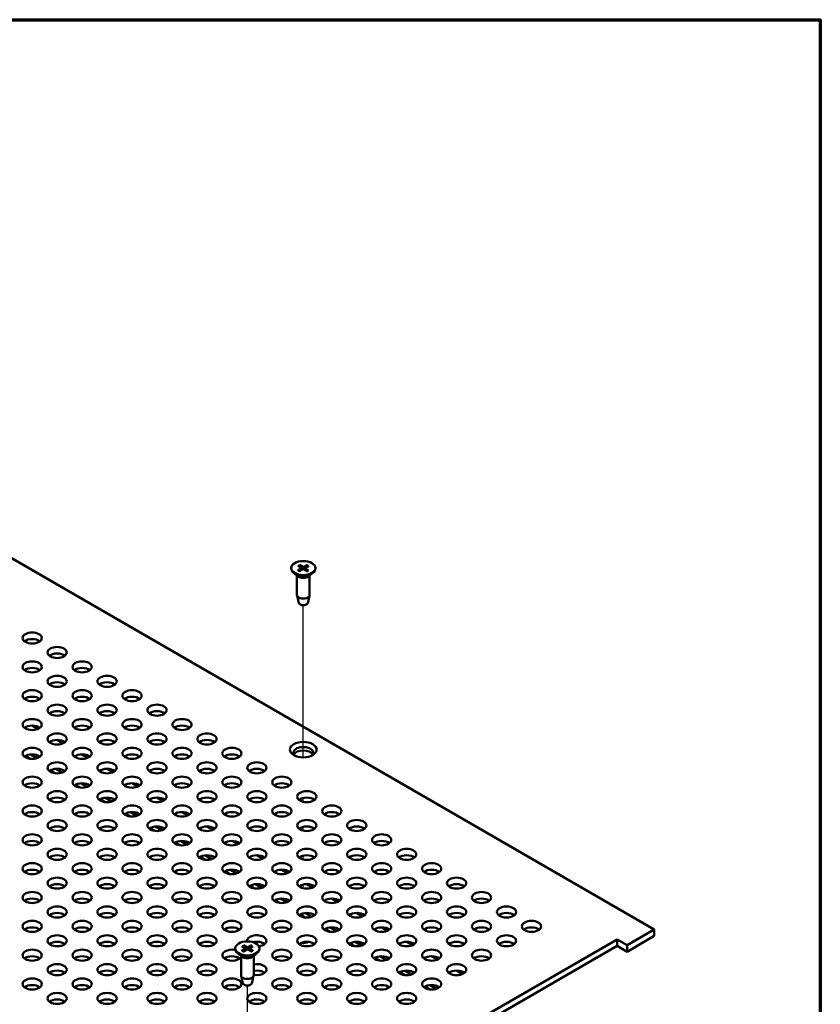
# Model space of a CAD drawing. Header units: millimetres. Extents: x 32 to 2127, y 63 to 1334.
# Tile 16 of 16: x 1925 to 2127, y 1085 to 1334. Entities that reach past the tile are written whole.
import ezdxf

# ---------------------------------------------------------------- set-up
doc = ezdxf.new("R2010")
doc.units = ezdxf.units.MM
doc.header["$LTSCALE"] = 2.5
for name, color, linetype, lineweight in [('Border (ANSI)', 7, 'Continuous', 70), ('Tweak Trail (ANSI)', 7, 'Continuous', 25), ('Visible (ANSI)', 7, 'Continuous', 50)]:
    doc.layers.add(name, color=color, linetype=linetype, lineweight=lineweight)

# ---------------------------------------------------------------- blocks, each defined once
blk = doc.blocks.new('Borders Default Border')
at = {"layer": 'Border (ANSI)', "flags": 128}
blk.add_lwpolyline([(12.7, 25.4), (12.7, 533.4), (850.9, 533.4), (850.9, 25.4), (12.7, 25.4)], dxfattribs=at)

msp = doc.modelspace()

# ---------------------------------------------------------------- linework, layer by layer
at = {"layer": 'Tweak Trail (ANSI)'}
for p, q in [((1996.4842, 1146.9515), (1996.4842, 1185.4271)), ((1996.4842, 1135.7181), (1996.4842, 1136.6721)), ((1996.4842, 1128.4271), (1996.4842, 1129.3811)), ((1996.4842, 1121.136), (1996.4842, 1122.09)), ((1996.4842, 1113.845), (1996.4842, 1114.7989)), ((1996.4842, 1106.5539), (1996.4842, 1107.5079)), ((1996.4842, 1100.0032), (1996.4842, 1100.2168)), ((1982.3443, 1050.7669), (1982.3443, 1089.2425))]:
    msp.add_line(p, q, dxfattribs=at)
at = {"layer": 'Visible (ANSI)'}
for p, q in [((2085.2615, 1103.4314), (1756.0856, 1293.4812)), ((1995.1437, 1195.4379), (1995.9352, 1194.9268)), ((1995.5168, 1195.6398), (1996.349, 1195.1507)), ((1997.5406, 1195.6019), (1996.6553, 1195.145)), ((1997.8903, 1195.3865), (1997.0432, 1194.906)), ((1993.4302, 1194.828), (1993.4302, 1194.6794)), ((1995.1961, 1192.7166), (1994.0259, 1193.6332)), ((1994.884, 1192.9611), (1994.884, 1188.0152)), ((1995.0781, 1194.2695), (1995.9252, 1194.7499)), ((1995.4277, 1194.0541), (1996.3131, 1194.511)), ((1995.9916, 1194.843), (1996.0022, 1194.3505)), ((1997.4516, 1194.0162), (1996.6194, 1194.5053)), ((1996.9768, 1194.8162), (1996.9658, 1194.3017)), ((1997.8246, 1194.218), (1997.0332, 1194.7292)), ((1997.7723, 1192.7166), (1998.9425, 1193.6332)), ((1998.0844, 1192.9611), (1998.0844, 1188.0152)), ((1999.5381, 1194.828), (1999.5381, 1194.6794)), ((1995.3667, 1185.9871), (1994.8999, 1187.8854)), ((1997.6017, 1185.9871), (1998.0685, 1187.8854)), ((1929.3956, 1154.1346), (1927.8997, 1154.9983)), ((1935.7099, 1150.4891), (1934.2139, 1151.3528)), ((1926.2055, 1147.297), (1927.4405, 1146.584)), ((1927.5449, 1147.6903), (1929.1665, 1146.7541)), ((1942.0241, 1146.8436), (1940.5282, 1147.7073)), ((1932.5197, 1143.6515), (1933.7548, 1142.9384)), ((1933.8591, 1144.0448), (1935.4807, 1143.1085)), ((1948.3384, 1143.1981), (1946.8424, 1144.0617)), ((1954.6526, 1139.5525), (1953.1567, 1140.4162)), ((1938.834, 1140.006), (1940.069, 1139.2929)), ((1940.1734, 1140.3992), (1941.7949, 1139.463)), ((1945.1482, 1136.3604), (1946.3833, 1135.6474)), ((1946.4876, 1136.7537), (1948.1092, 1135.8175)), ((1960.9669, 1135.907), (1959.4709, 1136.7707)), ((1952.8018, 1133.1082), (1954.4234, 1132.1719)), ((1967.2811, 1132.2615), (1965.7852, 1133.1251)), ((1951.4625, 1132.7149), (1952.6975, 1132.0018)), ((1957.7767, 1129.0694), (1959.0117, 1128.3563)), ((1959.1161, 1129.4626), (1960.7377, 1128.5264)), ((1973.5953, 1128.6159), (1972.0994, 1129.4796)), ((1965.4303, 1125.8171), (1967.0519, 1124.8809)), ((1979.9096, 1124.9704), (1978.4136, 1125.8341)), ((1964.091, 1125.4238), (1965.326, 1124.7108)), ((1970.4052, 1121.7783), (1971.6402, 1121.0653)), ((1971.7446, 1122.1716), (1973.3662, 1121.2354)), ((1986.2238, 1121.3249), (1984.7279, 1122.1886)), ((1976.7194, 1118.1328), (1977.9545, 1117.4197)), ((1978.0588, 1118.5261), (1979.6804, 1117.5898)), ((1992.5381, 1117.6793), (1991.0421, 1118.543)), ((1983.0337, 1114.4872), (1984.2687, 1113.7742)), ((1984.3731, 1114.8805), (1985.9946, 1113.9443)), ((1998.8523, 1114.0338), (1997.3564, 1114.8975)), ((1989.3479, 1110.8417), (1990.583, 1110.1287)), ((1990.6873, 1111.235), (1992.3089, 1110.2988)), ((2005.1666, 1110.3883), (2003.6706, 1111.252)), ((1995.6622, 1107.1962), (1996.8972, 1106.4831)), ((1997.0015, 1107.5895), (1998.6231, 1106.6532)), ((2011.4808, 1106.7428), (2009.9849, 1107.6064)), ((2001.9764, 1103.5507), (2003.2114, 1102.8376)), ((2003.3158, 1103.9439), (2004.9374, 1103.0077)), ((2017.795, 1103.0972), (2016.2991, 1103.9609)), ((2078.3804, 1099.4586), (2085.2615, 1103.4314)), ((2085.2615, 1103.4314), (2085.2615, 1101.778)), ((1737.2124, 905.4016), (2075.8547, 1100.9168)), ((2075.8547, 1100.9168), (2075.8547, 1099.2634)), ((2075.8547, 1100.9168), (2078.3804, 1099.4586)), ((2085.2615, 1101.778), (2078.3804, 1097.8052)), ((2075.8547, 1099.2634), (1738.6443, 904.5749)), ((1979.2903, 1098.6434), (1979.2903, 1098.4948)), ((1980.9703, 1099.228), (1981.79, 1098.7319)), ((1980.9703, 1098.0589), (1981.79, 1098.555)), ((1981.3318, 1099.4367), (1982.191, 1098.9634)), ((1981.3318, 1097.8501), (1982.191, 1098.3234)), ((1981.8513, 1098.645), (1981.8621, 1098.1422)), ((1983.3567, 1099.4367), (1982.4975, 1098.9634)), ((1983.3567, 1097.8501), (1982.4975, 1098.3234)), ((1982.8372, 1098.645), (1982.8265, 1098.1422)), ((1983.7183, 1099.228), (1982.8986, 1098.7319)), ((1983.7183, 1098.0589), (1982.8986, 1098.555)), ((1985.3982, 1098.6434), (1985.3982, 1098.4948)), ((2008.2907, 1099.9051), (2009.5257, 1099.1921)), ((2009.63, 1100.2984), (2011.2516, 1099.3622)), ((2024.1093, 1099.4517), (2022.6133, 1100.3154)), ((2078.3804, 1097.8052), (2075.8547, 1099.2634)), ((2078.3804, 1099.4586), (2078.3804, 1097.8052)), ((1981.0562, 1096.532), (1979.886, 1097.4486)), ((1980.7441, 1096.7765), (1980.7441, 1091.8307)), ((1983.6324, 1096.532), (1984.8026, 1097.4486)), ((1983.9445, 1096.7765), (1983.9445, 1091.8307)), ((2014.6049, 1096.2596), (2015.8399, 1095.5466)), ((2015.9443, 1096.6529), (2017.5659, 1095.7167)), ((2030.4235, 1095.8062), (2028.9276, 1096.6699)), ((1981.2268, 1089.8025), (1980.76, 1091.7008)), ((1983.4618, 1089.8025), (1983.9286, 1091.7008)), ((2020.9191, 1092.6141), (2022.1542, 1091.901)), ((2022.2585, 1093.0074), (2023.8801, 1092.0711)), ((2036.7378, 1092.1606), (2035.2418, 1093.0243)), ((2027.2334, 1088.9685), (2028.4684, 1088.2555)), ((2028.5727, 1089.3618), (2030.1943, 1088.4256))]:
    msp.add_line(p, q, dxfattribs=at)
for centre, major_axis in [((1996.4842, 1194.828), (-3.054, 0)), ((1927.9223, 1177.1227), (-2.4289, 0)), ((1934.2365, 1173.4771), (-2.4289, 0)), ((1927.9223, 1169.8316), (-2.4289, 0)), ((1940.5507, 1169.8316), (-2.4289, 0)), ((1934.2365, 1166.1861), (-2.4289, 0)), ((1946.865, 1166.1861), (-2.4289, 0)), ((1927.9223, 1162.5405), (-2.4289, 0)), ((1940.5507, 1162.5405), (-2.4289, 0)), ((1953.1792, 1162.5405), (-2.4289, 0)), ((1934.2365, 1158.895), (-2.4289, 0)), ((1946.865, 1158.895), (-2.4289, 0)), ((1959.4935, 1158.895), (-2.4289, 0)), ((1927.9223, 1155.2495), (-2.4289, 0)), ((1940.5507, 1155.2495), (-2.4289, 0)), ((1953.1792, 1155.2495), (-2.4289, 0)), ((1965.8077, 1155.2495), (-2.4289, 0)), ((1934.2365, 1151.6039), (-2.4289, 0)), ((1946.865, 1151.6039), (-2.4289, 0)), ((1959.4935, 1151.6039), (-2.4289, 0)), ((1972.122, 1151.6039), (-2.4289, 0)), ((1996.4842, 1148.9001), (-3.375, 0)), ((1927.9223, 1147.9584), (-2.4289, 0)), ((1940.5507, 1147.9584), (-2.4289, 0)), ((1953.1792, 1147.9584), (-2.4289, 0)), ((1965.8077, 1147.9584), (-2.4289, 0)), ((1978.4362, 1147.9584), (-2.4289, 0)), ((1934.2365, 1144.3129), (-2.4289, 0)), ((1946.865, 1144.3129), (-2.4289, 0)), ((1959.4935, 1144.3129), (-2.4289, 0)), ((1972.122, 1144.3129), (-2.4289, 0)), ((1984.7504, 1144.3129), (-2.4289, 0)), ((1927.9223, 1140.6674), (-2.4289, 0)), ((1940.5507, 1140.6674), (-2.4289, 0)), ((1953.1792, 1140.6674), (-2.4289, 0)), ((1965.8077, 1140.6674), (-2.4289, 0)), ((1978.4362, 1140.6674), (-2.4289, 0)), ((1991.0647, 1140.6674), (-2.4289, 0)), ((1934.2365, 1137.0218), (-2.4289, 0)), ((1946.865, 1137.0218), (-2.4289, 0)), ((1959.4935, 1137.0218), (-2.4289, 0)), ((1972.122, 1137.0218), (-2.4289, 0)), ((1984.7504, 1137.0218), (-2.4289, 0)), ((1997.3789, 1137.0218), (-2.4289, 0)), ((1927.9223, 1133.3763), (-2.4289, 0)), ((1940.5507, 1133.3763), (-2.4289, 0)), ((1953.1792, 1133.3763), (-2.4289, 0)), ((1965.8077, 1133.3763), (-2.4289, 0)), ((1978.4362, 1133.3763), (-2.4289, 0)), ((1991.0647, 1133.3763), (-2.4289, 0)), ((2003.6932, 1133.3763), (-2.4289, 0)), ((1934.2365, 1129.7308), (-2.4289, 0)), ((1946.865, 1129.7308), (-2.4289, 0)), ((1959.4935, 1129.7308), (-2.4289, 0)), ((1972.122, 1129.7308), (-2.4289, 0)), ((1984.7504, 1129.7308), (-2.4289, 0)), ((1997.3789, 1129.7308), (-2.4289, 0)), ((2010.0074, 1129.7308), (-2.4289, 0)), ((1927.9223, 1126.0852), (-2.4289, 0)), ((1940.5507, 1126.0852), (-2.4289, 0)), ((1953.1792, 1126.0852), (-2.4289, 0)), ((1965.8077, 1126.0852), (-2.4289, 0)), ((1978.4362, 1126.0852), (-2.4289, 0)), ((1991.0647, 1126.0852), (-2.4289, 0)), ((2003.6932, 1126.0852), (-2.4289, 0)), ((2016.3217, 1126.0852), (-2.4289, 0)), ((1934.2365, 1122.4397), (-2.4289, 0)), ((1946.865, 1122.4397), (-2.4289, 0)), ((1959.4935, 1122.4397), (-2.4289, 0)), ((1972.122, 1122.4397), (-2.4289, 0)), ((1984.7504, 1122.4397), (-2.4289, 0)), ((1997.3789, 1122.4397), (-2.4289, 0)), ((2010.0074, 1122.4397), (-2.4289, 0)), ((2022.6359, 1122.4397), (-2.4289, 0)), ((1927.9223, 1118.7942), (-2.4289, 0)), ((1940.5507, 1118.7942), (-2.4289, 0)), ((1953.1792, 1118.7942), (-2.4289, 0)), ((1965.8077, 1118.7942), (-2.4289, 0)), ((1978.4362, 1118.7942), (-2.4289, 0)), ((1991.0647, 1118.7942), (-2.4289, 0)), ((2003.6932, 1118.7942), (-2.4289, 0)), ((2016.3217, 1118.7942), (-2.4289, 0)), ((2028.9501, 1118.7942), (-2.4289, 0)), ((1934.2365, 1115.1487), (-2.4289, 0)), ((1946.865, 1115.1487), (-2.4289, 0)), ((1959.4935, 1115.1487), (-2.4289, 0)), ((1972.122, 1115.1487), (-2.4289, 0)), ((1984.7504, 1115.1487), (-2.4289, 0)), ((1997.3789, 1115.1487), (-2.4289, 0)), ((2010.0074, 1115.1487), (-2.4289, 0)), ((2022.6359, 1115.1487), (-2.4289, 0)), ((2035.2644, 1115.1487), (-2.4289, 0)), ((1927.9223, 1111.5031), (-2.4289, 0)), ((1940.5507, 1111.5031), (-2.4289, 0)), ((1953.1792, 1111.5031), (-2.4289, 0)), ((1965.8077, 1111.5031), (-2.4289, 0)), ((1978.4362, 1111.5031), (-2.4289, 0)), ((1991.0647, 1111.5031), (-2.4289, 0)), ((2003.6932, 1111.5031), (-2.4289, 0)), ((2016.3217, 1111.5031), (-2.4289, 0)), ((2028.9501, 1111.5031), (-2.4289, 0)), ((2041.5786, 1111.5031), (-2.4289, 0)), ((1934.2365, 1107.8576), (-2.4289, 0)), ((1946.865, 1107.8576), (-2.4289, 0)), ((1959.4935, 1107.8576), (-2.4289, 0)), ((1972.122, 1107.8576), (-2.4289, 0)), ((1984.7504, 1107.8576), (-2.4289, 0)), ((1997.3789, 1107.8576), (-2.4289, 0)), ((2010.0074, 1107.8576), (-2.4289, 0)), ((2022.6359, 1107.8576), (-2.4289, 0)), ((2035.2644, 1107.8576), (-2.4289, 0)), ((2047.8929, 1107.8576), (-2.4289, 0)), ((1927.9223, 1104.2121), (-2.4289, 0)), ((1940.5507, 1104.2121), (-2.4289, 0)), ((1953.1792, 1104.2121), (-2.4289, 0)), ((1965.8077, 1104.2121), (-2.4289, 0)), ((1978.4362, 1104.2121), (-2.4289, 0)), ((1991.0647, 1104.2121), (-2.4289, 0)), ((2003.6932, 1104.2121), (-2.4289, 0)), ((2016.3217, 1104.2121), (-2.4289, 0)), ((2028.9501, 1104.2121), (-2.4289, 0)), ((2041.5786, 1104.2121), (-2.4289, 0)), ((2054.2071, 1104.2121), (-2.4289, 0)), ((1934.2365, 1100.5665), (-2.4289, 0)), ((1946.865, 1100.5665), (-2.4289, 0)), ((1959.4935, 1100.5665), (-2.4289, 0)), ((1972.122, 1100.5665), (-2.4289, 0)), ((1997.3789, 1100.5665), (-2.4289, 0)), ((2010.0074, 1100.5665), (-2.4289, 0)), ((2022.6359, 1100.5665), (-2.4289, 0)), ((2035.2644, 1100.5665), (-2.4289, 0)), ((2047.8929, 1100.5665), (-2.4289, 0)), ((1927.9223, 1096.921), (-2.4289, 0)), ((1940.5507, 1096.921), (-2.4289, 0)), ((1953.1792, 1096.921), (-2.4289, 0)), ((1965.8077, 1096.921), (-2.4289, 0)), ((1982.3443, 1098.6434), (3.054, 0)), ((1991.0647, 1096.921), (-2.4289, 0)), ((2003.6932, 1096.921), (-2.4289, 0)), ((2016.3217, 1096.921), (-2.4289, 0)), ((2028.9501, 1096.921), (-2.4289, 0)), ((2041.5786, 1096.921), (-2.4289, 0)), ((1934.2365, 1093.2755), (-2.4289, 0)), ((1946.865, 1093.2755), (-2.4289, 0)), ((1959.4935, 1093.2755), (-2.4289, 0)), ((1972.122, 1093.2755), (-2.4289, 0)), ((1997.3789, 1093.2755), (-2.4289, 0)), ((2010.0074, 1093.2755), (-2.4289, 0)), ((2022.6359, 1093.2755), (-2.4289, 0)), ((2035.2644, 1093.2755), (-2.4289, 0)), ((1927.9223, 1089.6299), (-2.4289, 0)), ((1940.5507, 1089.6299), (-2.4289, 0)), ((1953.1792, 1089.6299), (-2.4289, 0)), ((1965.8077, 1089.6299), (-2.4289, 0)), ((1978.4362, 1089.6299), (-2.4289, 0)), ((1991.0647, 1089.6299), (-2.4289, 0)), ((2003.6932, 1089.6299), (-2.4289, 0)), ((2016.3217, 1089.6299), (-2.4289, 0)), ((2028.9501, 1089.6299), (-2.4289, 0)), ((1934.2365, 1085.9844), (-2.4289, 0)), ((1946.865, 1085.9844), (-2.4289, 0)), ((1959.4935, 1085.9844), (-2.4289, 0)), ((1972.122, 1085.9844), (-2.4289, 0)), ((1984.7504, 1085.9844), (-2.4289, 0)), ((1997.3789, 1085.9844), (-2.4289, 0)), ((2010.0074, 1085.9844), (-2.4289, 0)), ((2022.6359, 1085.9844), (-2.4289, 0))]:
    msp.add_ellipse(centre, major_axis=major_axis, ratio=0.57735027, dxfattribs=at)
for centre, major_axis, start_param, end_param in [((1996.4842, 1194.6794), (3.054, 0), 3.14159265, 6.28318531), ((1996.4842, 1193.2648), (-1.6002, 0), 0.6351932, 2.50639946), ((1995.7697, 1194.8414), (0.222, 0), 5.48889487, 7.01263092), ((1996.461, 1194.4155), (-0.222, 0), 3.91809855, 5.44183459), ((1996.5074, 1195.2405), (0.222, 0), 3.91809855, 5.44183459), ((1997.1987, 1194.8146), (-0.222, 0), 5.48889487, 7.01263092), ((1996.4842, 1188.0152), (1.6002, 0), 3.14159265, 6.28318531), ((1996.4842, 1186.0787), (-1.1287, 0), 0.14103652, 3.00055613), ((1927.9223, 1175.4693), (-2.4289, 0), 3.77206775, 5.65271021), ((1934.2365, 1171.8237), (-2.4289, 0), 3.77206775, 5.65271021), ((1927.9223, 1168.1782), (-2.4289, 0), 3.77206775, 5.65271021), ((1940.5507, 1168.1782), (-2.4289, 0), 3.77206775, 5.65271021), ((1934.2365, 1164.5327), (-2.4289, 0), 3.77206775, 5.65271021), ((1946.865, 1164.5327), (-2.4289, 0), 3.77206775, 5.65271021), ((1927.9223, 1160.8871), (-2.4289, 0), 3.77206775, 5.65271021), ((1940.5507, 1160.8871), (-2.4289, 0), 3.77206775, 5.65271021), ((1953.1792, 1160.8871), (-2.4289, 0), 3.77206775, 5.65271021), ((1934.2365, 1157.2416), (-2.4289, 0), 3.77206775, 5.65271021), ((1946.865, 1157.2416), (-2.4289, 0), 3.77206775, 5.65271021), ((1959.4935, 1157.2416), (-2.4289, 0), 3.77206775, 5.65271021), ((1927.9223, 1153.5961), (-2.4289, 0), 3.77206775, 5.65271021), ((1940.5507, 1153.5961), (-2.4289, 0), 3.77206775, 5.65271021), ((1953.1792, 1153.5961), (-2.4289, 0), 3.77206775, 5.65271021), ((1965.8077, 1153.5961), (-2.4289, 0), 3.77206775, 5.65271021), ((1934.2365, 1149.9505), (-2.4289, 0), 3.77206775, 5.65271021), ((1946.865, 1149.9505), (-2.4289, 0), 3.77206775, 5.65271021), ((1959.4935, 1149.9505), (-2.4289, 0), 3.77206775, 5.65271021), ((1972.122, 1149.9505), (-2.4289, 0), 3.77206775, 5.65271021), ((1996.4842, 1148.1075), (2.5312, 0), 5.82091582, 9.88704744), ((1996.4842, 1147.2467), (2.5313, 0), 0.29897517, 2.84261749), ((1927.9223, 1146.305), (-2.4289, 0), 3.77206775, 5.65271021), ((1940.5507, 1146.305), (-2.4289, 0), 3.77206775, 5.65271021), ((1953.1792, 1146.305), (-2.4289, 0), 3.77206775, 5.65271021), ((1965.8077, 1146.305), (-2.4289, 0), 3.77206775, 5.65271021), ((1978.4362, 1146.305), (-2.4289, 0), 3.77206775, 5.65271021), ((1934.2365, 1142.6595), (-2.4289, 0), 3.77206775, 5.65271021), ((1946.865, 1142.6595), (-2.4289, 0), 3.77206775, 5.65271021), ((1959.4935, 1142.6595), (-2.4289, 0), 3.77206775, 5.65271021), ((1972.122, 1142.6595), (-2.4289, 0), 3.77206775, 5.65271021), ((1984.7504, 1142.6595), (-2.4289, 0), 3.77206775, 5.65271021), ((1927.9223, 1139.014), (-2.4289, 0), 3.77206775, 5.65271021), ((1940.5507, 1139.014), (-2.4289, 0), 3.77206775, 5.65271021), ((1953.1792, 1139.014), (-2.4289, 0), 3.77206775, 5.65271021), ((1965.8077, 1139.014), (-2.4289, 0), 3.77206775, 5.65271021), ((1978.4362, 1139.014), (-2.4289, 0), 3.77206775, 5.65271021), ((1991.0647, 1139.014), (-2.4289, 0), 3.77206775, 5.65271021), ((1934.2365, 1135.3684), (-2.4289, 0), 3.77206775, 5.65271021), ((1946.865, 1135.3684), (-2.4289, 0), 3.77206775, 5.65271021), ((1959.4935, 1135.3684), (-2.4289, 0), 3.77206775, 5.65271021), ((1972.122, 1135.3684), (-2.4289, 0), 3.77206775, 5.65271021), ((1984.7504, 1135.3684), (-2.4289, 0), 3.77206775, 5.65271021), ((1997.3789, 1135.3684), (-2.4289, 0), 3.77206775, 5.65271021), ((1927.9223, 1131.7229), (-2.4289, 0), 3.77206775, 5.65271021), ((1940.5507, 1131.7229), (-2.4289, 0), 3.77206775, 5.65271021), ((1953.1792, 1131.7229), (-2.4289, 0), 3.77206775, 5.65271021), ((1965.8077, 1131.7229), (-2.4289, 0), 3.77206775, 5.65271021), ((1978.4362, 1131.7229), (-2.4289, 0), 3.77206775, 5.65271021), ((1991.0647, 1131.7229), (-2.4289, 0), 3.77206775, 5.65271021), ((2003.6932, 1131.7229), (-2.4289, 0), 3.77206775, 5.65271021), ((1934.2365, 1128.0774), (-2.4289, 0), 3.77206775, 5.65271021), ((1946.865, 1128.0774), (-2.4289, 0), 3.77206775, 5.65271021), ((1959.4935, 1128.0774), (-2.4289, 0), 3.77206775, 5.65271021), ((1972.122, 1128.0774), (-2.4289, 0), 3.77206775, 5.65271021), ((1984.7504, 1128.0774), (-2.4289, 0), 3.77206775, 5.65271021), ((1997.3789, 1128.0774), (-2.4289, 0), 3.77206775, 5.65271021), ((2010.0074, 1128.0774), (-2.4289, 0), 3.77206775, 5.65271021), ((1927.9223, 1124.4318), (-2.4289, 0), 3.77206775, 5.65271021), ((1940.5507, 1124.4318), (-2.4289, 0), 3.77206775, 5.65271021), ((1953.1792, 1124.4318), (-2.4289, 0), 3.77206775, 5.65271021), ((1965.8077, 1124.4318), (-2.4289, 0), 3.77206775, 5.65271021), ((1978.4362, 1124.4318), (-2.4289, 0), 3.77206775, 5.65271021), ((1991.0647, 1124.4318), (-2.4289, 0), 3.77206775, 5.65271021), ((2003.6932, 1124.4318), (-2.4289, 0), 3.77206775, 5.65271021), ((2016.3217, 1124.4318), (-2.4289, 0), 3.77206775, 5.65271021), ((1934.2365, 1120.7863), (-2.4289, 0), 3.77206775, 5.65271021), ((1946.865, 1120.7863), (-2.4289, 0), 3.77206775, 5.65271021), ((1959.4935, 1120.7863), (-2.4289, 0), 3.77206775, 5.65271021), ((1972.122, 1120.7863), (-2.4289, 0), 3.77206775, 5.65271021), ((1984.7504, 1120.7863), (-2.4289, 0), 3.77206775, 5.65271021), ((1997.3789, 1120.7863), (-2.4289, 0), 3.77206775, 5.65271021), ((2010.0074, 1120.7863), (-2.4289, 0), 3.77206775, 5.65271021), ((2022.6359, 1120.7863), (-2.4289, 0), 3.77206775, 5.65271021), ((1927.9223, 1117.1408), (-2.4289, 0), 3.77206775, 5.65271021), ((1940.5507, 1117.1408), (-2.4289, 0), 3.77206775, 5.65271021), ((1953.1792, 1117.1408), (-2.4289, 0), 3.77206775, 5.65271021), ((1965.8077, 1117.1408), (-2.4289, 0), 3.77206775, 5.65271021), ((1978.4362, 1117.1408), (-2.4289, 0), 3.77206775, 5.65271021), ((1991.0647, 1117.1408), (-2.4289, 0), 3.77206775, 5.65271021), ((2003.6932, 1117.1408), (-2.4289, 0), 3.77206775, 5.65271021), ((2016.3217, 1117.1408), (-2.4289, 0), 3.77206775, 5.65271021), ((2028.9501, 1117.1408), (-2.4289, 0), 3.77206775, 5.65271021), ((1934.2365, 1113.4952), (-2.4289, 0), 3.77206775, 5.65271021), ((1946.865, 1113.4952), (-2.4289, 0), 3.77206775, 5.65271021), ((1959.4935, 1113.4952), (-2.4289, 0), 3.77206775, 5.65271021), ((1972.122, 1113.4952), (-2.4289, 0), 3.77206775, 5.65271021), ((1984.7504, 1113.4952), (-2.4289, 0), 3.77206775, 5.65271021), ((1997.3789, 1113.4952), (-2.4289, 0), 3.77206775, 5.65271021), ((2010.0074, 1113.4952), (-2.4289, 0), 3.77206775, 5.65271021), ((2022.6359, 1113.4952), (-2.4289, 0), 3.77206775, 5.65271021), ((2035.2644, 1113.4952), (-2.4289, 0), 3.77206775, 5.65271021), ((1927.9223, 1109.8497), (-2.4289, 0), 3.77206775, 5.65271021), ((1940.5507, 1109.8497), (-2.4289, 0), 3.77206775, 5.65271021), ((1953.1792, 1109.8497), (-2.4289, 0), 3.77206775, 5.65271021), ((1965.8077, 1109.8497), (-2.4289, 0), 3.77206775, 5.65271021), ((1978.4362, 1109.8497), (-2.4289, 0), 3.77206775, 5.65271021), ((1991.0647, 1109.8497), (-2.4289, 0), 3.77206775, 5.65271021), ((2003.6932, 1109.8497), (-2.4289, 0), 3.77206775, 5.65271021), ((2016.3217, 1109.8497), (-2.4289, 0), 3.77206775, 5.65271021), ((2028.9501, 1109.8497), (-2.4289, 0), 3.77206775, 5.65271021), ((2041.5786, 1109.8497), (-2.4289, 0), 3.77206775, 5.65271021), ((1934.2365, 1106.2042), (-2.4289, 0), 3.77206775, 5.65271021), ((1946.865, 1106.2042), (-2.4289, 0), 3.77206775, 5.65271021), ((1959.4935, 1106.2042), (-2.4289, 0), 3.77206775, 5.65271021), ((1972.122, 1106.2042), (-2.4289, 0), 3.77206775, 5.65271021), ((1984.7504, 1106.2042), (-2.4289, 0), 3.77206775, 5.65271021), ((1997.3789, 1106.2042), (-2.4289, 0), 3.77206775, 5.65271021), ((2010.0074, 1106.2042), (-2.4289, 0), 3.77206775, 5.65271021), ((2022.6359, 1106.2042), (-2.4289, 0), 3.77206775, 5.65271021), ((2035.2644, 1106.2042), (-2.4289, 0), 3.77206775, 5.65271021), ((2047.8929, 1106.2042), (-2.4289, 0), 3.77206775, 5.65271021), ((1927.9223, 1102.5587), (-2.4289, 0), 3.77206775, 5.65271021), ((1940.5507, 1102.5587), (-2.4289, 0), 3.77206775, 5.65271021), ((1953.1792, 1102.5587), (-2.4289, 0), 3.77206775, 5.65271021), ((1965.8077, 1102.5587), (-2.4289, 0), 3.77206775, 5.65271021), ((1978.4362, 1102.5587), (-2.4289, 0), 3.77206775, 5.65271021), ((1991.0647, 1102.5587), (-2.4289, 0), 3.77206775, 5.65271021), ((2003.6932, 1102.5587), (-2.4289, 0), 3.77206775, 5.65271021), ((2016.3217, 1102.5587), (-2.4289, 0), 3.77206775, 5.65271021), ((2028.9501, 1102.5587), (-2.4289, 0), 3.77206775, 5.65271021), ((2041.5786, 1102.5587), (-2.4289, 0), 3.77206775, 5.65271021), ((2054.2071, 1102.5587), (-2.4289, 0), 3.77206775, 5.65271021), ((1984.7504, 1100.5665), (-2.4289, 0), 1.77613666, 6.39747504), ((1934.2365, 1098.9131), (-2.4289, 0), 3.77206775, 5.65271021), ((1946.865, 1098.9131), (-2.4289, 0), 3.77206775, 5.65271021), ((1959.4935, 1098.9131), (-2.4289, 0), 3.77206775, 5.65271021), ((1972.122, 1098.9131), (-2.4289, 0), 3.77206775, 5.65271021), ((1978.4362, 1096.921), (2.4289, 0), 1.19569267, 5.96620217), ((1982.3443, 1098.4948), (3.054, 0), 3.14159265, 6.28318531), ((1981.6294, 1098.6434), (0.222, 0), 5.52131728, 7.04505333), ((1982.3443, 1099.0562), (0.222, 0), 3.95052096, 5.474257), ((1982.3443, 1098.2307), (-0.222, 0), 3.95052096, 5.474257), ((1983.0592, 1098.6434), (-0.222, 0), 5.52131728, 7.04505333), ((1984.7504, 1098.9131), (-2.4289, 0), 3.77206775, 5.12262721), ((1997.3789, 1098.9131), (-2.4289, 0), 3.77206775, 5.65271021), ((1996.4762, 1101.3022), (-2.25, 0), 1.32830775, 2.24285064), ((1996.4762, 1099.2298), (1.4062, 0), 1.32796123, 1.81363142), ((2010.0074, 1098.9131), (-2.4289, 0), 3.77206775, 5.65271021), ((2022.6359, 1098.9131), (-2.4289, 0), 3.77206775, 5.65271021), ((2035.2644, 1098.9131), (-2.4289, 0), 3.77206775, 5.65271021), ((2047.8929, 1098.9131), (-2.4289, 0), 3.77206775, 5.65271021), ((1927.9223, 1095.2676), (-2.4289, 0), 3.77206775, 5.65271021), ((1940.5507, 1095.2676), (-2.4289, 0), 3.77206775, 5.65271021), ((1953.1792, 1095.2676), (-2.4289, 0), 3.77206775, 5.65271021), ((1965.8077, 1095.2676), (-2.4289, 0), 3.77206775, 5.65271021), ((1978.4362, 1095.2676), (-2.4289, 0), 3.77206775, 5.65271021), ((1982.3443, 1097.0802), (-1.6002, 0), 0.6351932, 2.50639946), ((1991.0647, 1095.2676), (-2.4289, 0), 3.77206775, 5.65271021), ((2003.6932, 1095.2676), (-2.4289, 0), 3.77206775, 5.65271021), ((2016.3217, 1095.2676), (-2.4289, 0), 3.77206775, 5.65271021), ((2028.9501, 1095.2676), (-2.4289, 0), 3.77206775, 5.65271021), ((2041.5786, 1095.2676), (-2.4289, 0), 3.77206775, 5.65271021), ((1984.7504, 1093.2755), (2.4289, 0), 4.37414602, 8.1922246), ((1984.7504, 1091.6221), (-2.4289, 0), 3.77206775, 5.05063194), ((1934.2365, 1091.6221), (-2.4289, 0), 3.77206775, 5.65271021), ((1946.865, 1091.6221), (-2.4289, 0), 3.77206775, 5.65271021), ((1959.4935, 1091.6221), (-2.4289, 0), 3.77206775, 5.65271021), ((1972.122, 1091.6221), (-2.4289, 0), 3.77206775, 5.65271021), ((1982.3443, 1091.8307), (1.6002, 0), 3.14159265, 6.28318531), ((1997.3789, 1091.6221), (-2.4289, 0), 3.77206775, 5.65271021), ((2010.0074, 1091.6221), (-2.4289, 0), 3.77206775, 5.65271021), ((2022.6359, 1091.6221), (-2.4289, 0), 3.77206775, 5.65271021), ((2035.2644, 1091.6221), (-2.4289, 0), 3.77206775, 5.65271021), ((1927.9223, 1087.9765), (-2.4289, 0), 3.77206775, 5.65271021), ((1940.5507, 1087.9765), (-2.4289, 0), 3.77206775, 5.65271021), ((1953.1792, 1087.9765), (-2.4289, 0), 3.77206775, 5.65271021), ((1965.8077, 1087.9765), (-2.4289, 0), 3.77206775, 5.65271021), ((1978.4362, 1087.9765), (-2.4289, 0), 3.77206775, 5.65271021), ((1982.3443, 1089.8941), (-1.1287, 0), 0.14103652, 3.00055613), ((1991.0647, 1087.9765), (-2.4289, 0), 3.77206775, 5.65271021), ((2003.6932, 1087.9765), (-2.4289, 0), 3.77206775, 5.65271021), ((2016.3217, 1087.9765), (-2.4289, 0), 3.77206775, 5.65271021), ((2028.9501, 1087.9765), (-2.4289, 0), 3.77206775, 5.65271021), ((1934.2365, 1084.331), (-2.4289, 0), 3.77206775, 5.65271021), ((1946.865, 1084.331), (-2.4289, 0), 3.77206775, 5.65271021), ((1959.4935, 1084.331), (-2.4289, 0), 3.77206775, 5.65271021), ((1972.122, 1084.331), (-2.4289, 0), 3.77206775, 5.65271021), ((1984.7504, 1084.331), (-2.4289, 0), 3.77206775, 5.65271021), ((1997.3789, 1084.331), (-2.4289, 0), 3.77206775, 5.65271021), ((2010.0074, 1084.331), (-2.4289, 0), 3.77206775, 5.65271021), ((2022.6359, 1084.331), (-2.4289, 0), 3.77206775, 5.65271021)]:
    msp.add_ellipse(centre, major_axis=major_axis, ratio=0.57735027, start_param=start_param, end_param=end_param, dxfattribs=at)
for points, knots in [([(1995.5168, 1195.6398), (1995.5259, 1195.6345), (1995.5366, 1195.6257), (1995.5532, 1195.6078), (1995.5621, 1195.5955), (1995.5734, 1195.5753), (1995.5781, 1195.5644), (1995.5815, 1195.5544)], [0.01365395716, 0.01365395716, 0.01365395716, 0.01365395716, 0.01710884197, 0.01710884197, 0.0205337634, 0.0205337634, 0.02328385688, 0.02328385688, 0.02328385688, 0.02328385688]), ([(1997.4717, 1195.519), (1997.4753, 1195.5289), (1997.4804, 1195.5396), (1997.4925, 1195.5594), (1997.502, 1195.5713), (1997.5196, 1195.5886), (1997.531, 1195.5969), (1997.5406, 1195.6019)], [0.03129953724, 0.03129953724, 0.03129953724, 0.03129953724, 0.03404963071, 0.03404963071, 0.03747455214, 0.03747455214, 0.04092943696, 0.04092943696, 0.04092943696, 0.04092943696]), ([(1995.0781, 1194.2695), (1995.0873, 1194.2747), (1995.0983, 1194.2784), (1995.1154, 1194.28), (1995.1247, 1194.2782), (1995.1332, 1194.2733), (1995.1351, 1194.272), (1995.1369, 1194.2704)], [0.01365395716, 0.01365395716, 0.01365395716, 0.01365395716, 0.01710884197, 0.01710884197, 0.0205337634, 0.0205337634, 0.02152607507, 0.02152607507, 0.02152607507, 0.02152607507]), ([(1995.4577, 1194.0695), (1995.4384, 1194.0785), (1995.4194, 1194.0877), (1995.3756, 1194.1101), (1995.351, 1194.1235), (1995.3034, 1194.151), (1995.2805, 1194.1652), (1995.2364, 1194.1942), (1995.2152, 1194.209), (1995.1747, 1194.2393), (1995.1553, 1194.2547), (1995.1369, 1194.2705)], [1.430463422, 1.430463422, 1.430463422, 1.430463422, 1.476576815, 1.476576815, 1.539794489, 1.539794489, 1.603012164, 1.603012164, 1.666229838, 1.666229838, 1.729447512, 1.729447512, 1.729447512, 1.729447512]), ([(1997.7716, 1194.2228), (1997.7513, 1194.2077), (1997.7301, 1194.1929), (1997.686, 1194.1639), (1997.663, 1194.1498), (1997.6155, 1194.1224), (1997.5909, 1194.1091), (1997.5401, 1194.0833), (1997.5139, 1194.0708), (1997.4666, 1194.0496), (1997.4457, 1194.0407), (1997.4244, 1194.0321)], [6.124824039, 6.124824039, 6.124824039, 6.124824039, 6.187946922, 6.187946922, 6.251069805, 6.251069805, 6.314192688, 6.314192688, 6.377315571, 6.377315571, 6.425409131, 6.425409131, 6.425409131, 6.425409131]), ([(1997.7716, 1194.2227), (1997.7727, 1194.2236), (1997.7738, 1194.2243), (1997.7811, 1194.2285), (1997.7898, 1194.2299), (1997.8058, 1194.2277), (1997.816, 1194.2236), (1997.8246, 1194.218)], [0.03343884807, 0.03343884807, 0.03343884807, 0.03343884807, 0.03404963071, 0.03404963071, 0.03747455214, 0.03747455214, 0.04092943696, 0.04092943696, 0.04092943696, 0.04092943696]), ([(1981.3318, 1099.4367), (1981.3412, 1099.4315), (1981.3522, 1099.423), (1981.3693, 1099.4054), (1981.3785, 1099.3933), (1981.3902, 1099.3733), (1981.3952, 1099.3625), (1981.3987, 1099.3526)], [0.01365395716, 0.01365395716, 0.01365395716, 0.01365395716, 0.01710884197, 0.01710884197, 0.0205337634, 0.0205337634, 0.02328385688, 0.02328385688, 0.02328385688, 0.02328385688]), ([(1983.2898, 1099.3526), (1983.2934, 1099.3625), (1983.2983, 1099.3733), (1983.31, 1099.3933), (1983.3192, 1099.4054), (1983.3363, 1099.423), (1983.3473, 1099.4315), (1983.3567, 1099.4367)], [0.03129953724, 0.03129953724, 0.03129953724, 0.03129953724, 0.03404963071, 0.03404963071, 0.03747455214, 0.03747455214, 0.04092943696, 0.04092943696, 0.04092943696, 0.04092943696]), ([(1980.9703, 1098.0589), (1980.9792, 1098.0643), (1980.9898, 1098.0682), (1981.0064, 1098.0701), (1981.0154, 1098.0685), (1981.0233, 1098.064), (1981.0247, 1098.0629), (1981.0262, 1098.0618)], [0.01365395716, 0.01365395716, 0.01365395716, 0.01365395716, 0.01710884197, 0.01710884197, 0.0205337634, 0.0205337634, 0.02133057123, 0.02133057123, 0.02133057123, 0.02133057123]), ([(1981.3604, 1097.8659), (1981.34, 1097.8747), (1981.3201, 1097.8837), (1981.2745, 1097.9055), (1981.2491, 1097.9185), (1981.1999, 1097.9452), (1981.1761, 1097.9589), (1981.1303, 1097.9871), (1981.1082, 1098.0016), (1981.0658, 1098.0313), (1981.0455, 1098.0464), (1981.0262, 1098.0618)], [4.571081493, 4.571081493, 4.571081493, 4.571081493, 4.618215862, 4.618215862, 4.681385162, 4.681385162, 4.744554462, 4.744554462, 4.807723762, 4.807723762, 4.870893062, 4.870893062, 4.870893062, 4.870893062]), ([(1983.6623, 1098.0618), (1983.643, 1098.0464), (1983.6227, 1098.0313), (1983.5804, 1098.0016), (1983.5583, 1097.9871), (1983.5124, 1097.9589), (1983.4886, 1097.9452), (1983.4395, 1097.9185), (1983.4141, 1097.9055), (1983.3684, 1097.8837), (1983.3485, 1097.8747), (1983.3282, 1097.8659)], [2.983088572, 2.983088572, 2.983088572, 2.983088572, 3.046257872, 3.046257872, 3.109427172, 3.109427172, 3.172596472, 3.172596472, 3.235765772, 3.235765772, 3.282900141, 3.282900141, 3.282900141, 3.282900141]), ([(1983.6624, 1098.0618), (1983.6638, 1098.0629), (1983.6653, 1098.064), (1983.6732, 1098.0685), (1983.6822, 1098.0701), (1983.6988, 1098.0682), (1983.7093, 1098.0643), (1983.7183, 1098.0589)], [0.03325282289, 0.03325282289, 0.03325282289, 0.03325282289, 0.03404963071, 0.03404963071, 0.03747455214, 0.03747455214, 0.04092943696, 0.04092943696, 0.04092943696, 0.04092943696])]:
    msp.add_open_spline(points, degree=3, knots=knots, dxfattribs=at)
for points, weights in [([(1995.7496, 1195.0466), (1995.6725, 1195.2791), (1995.5815, 1195.5544)], [1.02477772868, 1.01744470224, 1.00306837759]), ([(1997.4717, 1195.519), (1997.3822, 1195.2689), (1997.3054, 1195.0548)], [1.00306837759, 1.01628500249, 1.02354882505]), ([(1981.5658, 1098.8675), (1981.4889, 1099.0904), (1981.3987, 1099.3526)], [1.02414191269, 1.01683390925, 1.00306837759]), ([(1983.2898, 1099.3526), (1983.1997, 1099.0904), (1983.1227, 1098.8675)], [1.00306837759, 1.01683390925, 1.02414191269])]:
    msp.add_rational_spline(points, weights, degree=2, dxfattribs=at)

# ---------------------------------------------------------------- block references
at = {"xscale": 2.5, "yscale": 2.5, "zscale": 2.5}
msp.add_blockref('Borders Default Border', (0, 0), dxfattribs=at)

doc.saveas('drawing.dxf')
